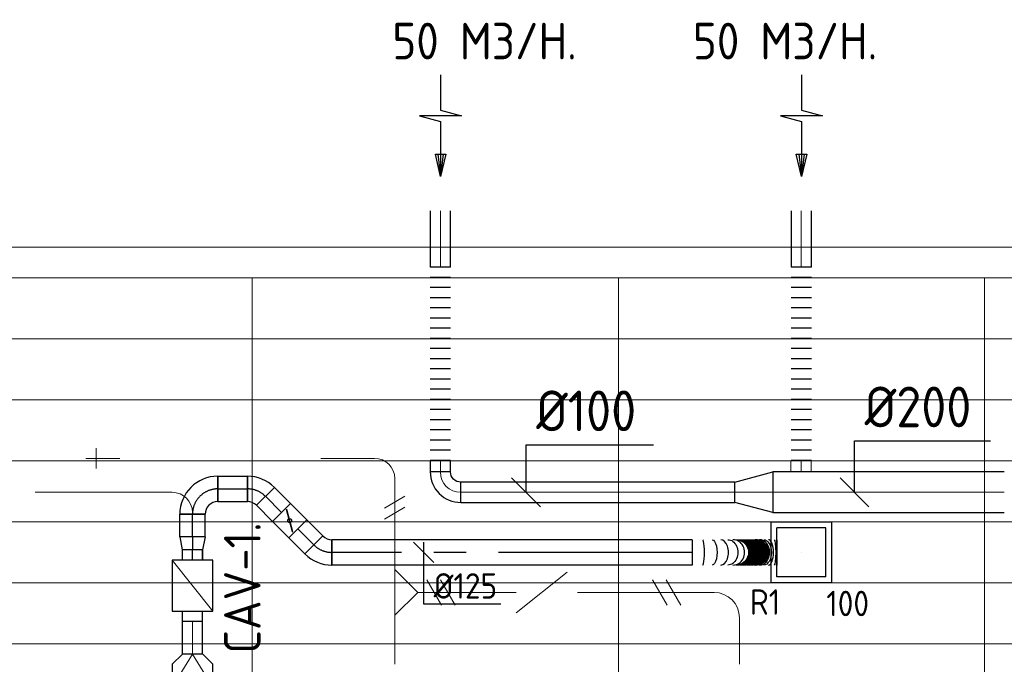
# Model space of a CAD drawing. Header units: millimetres. Extents: x -72412 to 16313, y -1015 to 52998.
# Tile 32 of 64: x -64067 to -59226, y 49829 to 52998. Entities that reach past the tile are written whole.
import ezdxf
from ezdxf.enums import TextEntityAlignment as Align

# ---------------------------------------------------------------- set-up
doc = ezdxf.new("R2010")
doc.units = ezdxf.units.MM
doc.header["$LTSCALE"] = 50
doc.linetypes.add('CENTER2', pattern=[28.575, 19.05, -3.175, 3.175, -3.175])
for name, color, linetype in [('4plfd', 254, 'Continuous'), ('WL570---_RETOUR', 100, 'Continuous'), ('WL570---_RETOUR_HL', 1, 'Continuous'), ('WL570---_RETOUR_RST', 3, 'Continuous'), ('WL570---_RETOUR_RST_HL', 1, 'Continuous'), ('WL570---_TOEVOER', 200, 'Continuous'), ('WM570---_RETOUR', 2, 'Continuous'), ('WM570---_RETOUR_PR', 2, 'Continuous'), ('WM570---_RETOUR_RST_PR', 1, 'Continuous')]:
    doc.layers.add(name, color=color, linetype=linetype)
for name, color, linetype, lineweight in [('WL570---_BESTAAND-HARTLIJN', 161, 'Continuous', 0), ('WL570---_BESTAAND-RETOUR', 140, 'Continuous', 0), ('WL570---_BESTAAND-TOEVOER', 180, 'Continuous', 0), ('WL570---_DEMONTEREN', 10, 'Continuous', 0)]:
    doc.layers.add(name, color=color, linetype=linetype, lineweight=lineweight)
doc.layers.get('WL570---_DEMONTEREN').off()
doc.styles.add('BURO-025', font='ISO96.shx', dxfattribs={"height": 125})
doc.styles.add('MAATVOERING', font='ISO')

# ---------------------------------------------------------------- blocks, each defined once
blk = doc.blocks.new('Groep-44')
at = {"color": 8, "linetype": 'Continuous', "lineweight": 13}
for p, q in [((-73154.9, 49899.1), (-11882.7, 49899.1)), ((-73154.9, 49599.1), (-11882.7, 49599.1)), ((-73154.9, 49299.1), (-11882.7, 49299.1)), ((-73154.9, 48999.1), (-11882.7, 48999.1)), ((-73154.9, 48699.1), (-11882.7, 48699.1)), ((-73154.9, 48399.1), (-11882.7, 48399.1)), ((-73154.9, 48399.1), (-11882.7, 48399.1))]:
    blk.add_line(p, q, dxfattribs=at)
blk = doc.blocks.new('Groep-50')
at = {"color": 8, "linetype": 'Continuous', "lineweight": 13}
for p, q in [((-73304.9, 50349.1), (-4004.9, 50349.1)), ((-73154.9, 50199.1), (-4154.9, 50199.1)), ((-11854.9, 50199.1), (-65654.9, 50199.1)), ((-65654.9, 50199.1), (-65654.9, 43299.1)), ((-63854.9, 50199.1), (-63854.9, 43299.1)), ((-62054.9, 50199.1), (-62054.9, 43299.1))]:
    blk.add_line(p, q, dxfattribs=at)
at = {"color": 8}
blk.add_blockref('Groep-44', (0, 0), dxfattribs=at)
blk = doc.blocks.new('Block plafond 5e verd')
at = {"layer": '4plfd'}
blk.add_blockref('Groep-50', (73304.9, -19149.1), dxfattribs=at)
blk = doc.blocks.new('AFZPIJL')
for points in [[(0, -10), (0, -6.521), (-2.064, -5.967), (2.064, -5.967), (0, -5.414), (0, 0)], [(-0.258, -2.216), (0, 0)], [(0.258, -2.216), (0, 0)]]:
    blk.add_lwpolyline(points)
blk.add_lwpolyline([(0.517, -2.216), (-0.517, -2.216), (0, 0)], close=True)
blk = doc.blocks.new('OBO10000090H')
blk.add_lwpolyline([(50, -100, 0.414214), (-100, 50), (-100, -50, -0.414214), (-50, -100)], format="xyb", close=True)
at = {"invisible_edges": 15}
for points in [[(-91.3, -50.8), (-74, 47.7), (-100, 50), (-100, -50)], [(-82.9, -53), (-48.7, 41), (-74, 47.7), (-91.3, -50.8)], [(-75, -56.7), (-25, 29.9), (-48.7, 41), (-82.9, -53)], [(-67.9, -61.7), (-3.6, 14.9), (-25, 29.9), (-75, -56.7)], [(-61.7, -67.9), (14.9, -3.6), (-3.6, 14.9), (-67.9, -61.7)], [(-56.7, -75), (29.9, -25), (14.9, -3.6), (-61.7, -67.9)], [(-53, -82.9), (41, -48.7), (29.9, -25), (-56.7, -75)], [(-50.8, -91.3), (47.7, -74), (41, -48.7), (-53, -82.9)], [(-50, -100), (50, -100), (47.7, -74), (-50.8, -91.3)]]:
    blk.add_3dface(points, dxfattribs=at)
at = {"layer": 'WL570---_BESTAAND-HARTLIJN'}
blk.add_arc((-100, -100), 100, 0, 90, dxfattribs=at)
blk = doc.blocks.new('VBX1001000010025000')
blk.add_lwpolyline([(50, -100), (300, -100), (300, 100), (50, 100)], close=True)
for points in [[(50, 50), (0, 50), (0, -50), (50, -50)], [(300, -50), (350, -50), (350, 50), (300, 50)]]:
    blk.add_lwpolyline(points)
at = {"layer": 'WL570---_BESTAAND-HARTLIJN'}
blk.add_line((300, 0), (350, 0), dxfattribs=at)
at = {"layer": 'WL570---_BESTAAND-TOEVOER'}
blk.add_line((50, -100), (300, 100), dxfattribs=at)
blk = doc.blocks.new('KARO')
for p, q in [((1, 0.5), (0, 0.5)), ((0, -0.5), (1, -0.5))]:
    blk.add_line(p, q)
at = {"invisible_edges": 15}
blk.add_3dface([(0, 0.5), (0, -0.5), (1, -0.5), (1, 0.5)], dxfattribs=at)
at = {"layer": 'WL570---_BESTAAND-HARTLIJN'}
blk.add_line((0, 0), (1, 0), dxfattribs=at)
blk = doc.blocks.new('OTS22422410000H')
blk.add_lwpolyline([(-100, -112), (100, -112), (100, 112), (50, 162), (-50, 162), (-100, 112)], close=True)
at = {"layer": 'WL570---_BESTAAND-HARTLIJN'}
blk.add_line((-100, 0), (100, 0), dxfattribs=at)
at = {"layer": 'WL570---_BESTAAND-RETOUR'}
blk.add_lwpolyline([(-100, 0), (0, 162), (100, 0)], dxfattribs=at)
blk = doc.blocks.new('OSV1251000460G')
blk.add_lwpolyline([(0, -62.5), (46.7, -50), (46.7, 50), (0, 62.5)], close=True)
at = {"layer": 'WL570---_BESTAAND-HARTLIJN'}
blk.add_line((0, 0), (46.7, 0), dxfattribs=at)
blk = doc.blocks.new('FLLINE100')
blk.add_line((0, -50), (0, 50))
blk = doc.blocks.new('OEX10000100000')
at = {"rotation": 90}
for p in [(0, -50), (0, -100), (0, -150), (0, -200), (0, -250), (0, -300), (0, -350), (0, -400), (0, -450), (0, -500), (0, -550), (0, -600), (0, -650), (0, -700), (0, -750), (0, -800), (0, -850), (0, -900), (0, -950), (0, -1000)]:
    blk.add_blockref('FLLINE100', p, dxfattribs=at)
blk = doc.blocks.new('OSV20010001860G')
blk.add_lwpolyline([(0, -100), (186.6, -50), (186.6, 50), (0, 100)], close=True)
at = {"layer": 'WL570---_BESTAAND-HARTLIJN'}
blk.add_line((0, 0), (186.6, 0), dxfattribs=at)
blk = doc.blocks.new('MVLINE')
blk.add_line((35.4, -35.4), (-35.4, 35.4))
blk = doc.blocks.new('OBO10000090ZE')
blk.add_lwpolyline([(-50, 0), (50, 0), (50, 100, 1), (-50, 100)], format="xyb", close=True)
at = {"layer": 'WL570---_BESTAAND-HARTLIJN'}
for points in [[(0, 0), (0, 150)], [(-50, 100), (50, 100)]]:
    blk.add_lwpolyline(points, dxfattribs=at)
blk = doc.blocks.new('OTS12512512500H')
blk.add_lwpolyline([(-112.5, -62.5), (112.5, -62.5), (112.5, 62.5), (62.5, 112.5), (-62.5, 112.5), (-112.5, 62.5)], close=True)
at = {"layer": 'WL570---_BESTAAND-HARTLIJN'}
blk.add_line((-112.5, 0), (112.5, 0), dxfattribs=at)
at = {"layer": 'WL570---_BESTAAND-TOEVOER'}
blk.add_lwpolyline([(-112.5, 0), (0, 112.5), (112.5, 0)], dxfattribs=at)
blk = doc.blocks.new('OSV1251000460K')
blk.add_lwpolyline([(-46.7, -62.5), (0, -50), (0, 50), (-46.7, 62.5)], close=True)
at = {"layer": 'WL570---_BESTAAND-HARTLIJN'}
blk.add_line((-46.7, 0), (0, 0), dxfattribs=at)
blk = doc.blocks.new('OBO12500090H')
blk.add_lwpolyline([(62.5, -125, 0.414214), (-125, 62.5), (-125, -62.5, -0.414214), (-62.5, -125)], format="xyb", close=True)
at = {"invisible_edges": 15}
for points in [[(-114.1, -63.4), (-92.4, 59.7), (-125, 62.5), (-125, -62.5)], [(-103.6, -66.3), (-60.9, 51.2), (-92.4, 59.7), (-114.1, -63.4)], [(-93.8, -70.9), (-31.2, 37.4), (-60.9, 51.2), (-103.6, -66.3)], [(-84.8, -77.1), (-4.5, 18.6), (-31.2, 37.4), (-93.8, -70.9)], [(-77.1, -84.8), (18.6, -4.5), (-4.5, 18.6), (-84.8, -77.1)], [(-70.9, -93.8), (37.4, -31.2), (18.6, -4.5), (-77.1, -84.8)], [(-66.3, -103.6), (51.2, -60.9), (37.4, -31.2), (-70.9, -93.8)], [(-63.4, -114.1), (59.7, -92.4), (51.2, -60.9), (-66.3, -103.6)], [(-62.5, -125), (62.5, -125), (59.7, -92.4), (-63.4, -114.1)]]:
    blk.add_3dface(points, dxfattribs=at)
at = {"layer": 'WL570---_BESTAAND-HARTLIJN'}
blk.add_arc((-125, -125), 125, 0, 90, dxfattribs=at)
blk = doc.blocks.new('UISO')
for p, q in [((0, 0.18), (1, 0.757)), ((0, 0), (1, 0.577))]:
    blk.add_line(p, q)
at = {"layer": 'WL570---_BESTAAND-TOEVOER'}
for p, q in [((0, 0.36), (1, 0.937)), ((0, -0.18), (1, 0.397))]:
    blk.add_line(p, q, dxfattribs=at)
blk = doc.blocks.new('*U472')
at = {"color": 0, "ltscale": 10}
for p, q in [((149, 149, -150), (-149, 149, -150)), ((-149, -149, -150), (-149, 149, -150)), ((149, -149, -150), (149, 149, -150)), ((120, 120, -150), (-120, 120, -150)), ((-120, -120, -150), (-120, 120, -150)), ((120, -120, -150), (120, 120, -150)), ((120, -120, -150), (-120, -120, -150)), ((149, -149, -150), (-149, -149, -150))]:
    blk.add_line(p, q, dxfattribs=at)
at = {"layer": 'WL570---_RETOUR_RST_HL', "linetype": 'CENTER2'}
blk.add_circle((0, 0, -150), 0.075, dxfattribs=at)
at = {"layer": 'WL570---_RETOUR_RST', "color": 2, "style": 'BURO-025'}
for tag in ['MC', 'Q']:
    blk.add_attdef(tag, text='', height=125, dxfattribs=at).set_placement((0, 0), align=Align.MIDDLE)
at = {"layer": 'WM570---_RETOUR_RST_PR', "color": 2, "style": 'BURO-025'}
blk.add_attdef('POSNR', text='', height=125, dxfattribs=at).set_placement((0, 0), align=Align.MIDDLE)
blk = doc.blocks.new('*U478')
at = {"layer": 'WM570---_RETOUR', "color": 0, "ltscale": 10}
for p, q in [((50, -50), (-50, 50)), ((0, 50), (0, -252.3)), ((0, -252.3), (380.4, -252.3))]:
    blk.add_line(p, q, dxfattribs=at)
at = {"layer": 'WM570---_RETOUR', "color": 0, "style": 'BURO-025'}
blk.add_text('%%c125', height=125, dxfattribs=at).set_placement((50, -227.3))
blk = doc.blocks.new('*U479')
at = {"color": 0, "ltscale": 10}
for p, q in [((0, 62.5, -2700), (111.3, 62.5, -2700)), ((0, -62.5, -2700), (0, 62.5, -2700)), ((111.3, 62.5, -2700), (111.3, -62.5, -2700)), ((0, -62.5, -2700), (111.3, -62.5, -2700))]:
    blk.add_line(p, q, dxfattribs=at)
at = {"layer": 'WL570---_RETOUR_HL', "linetype": 'CENTER2'}
blk.add_line((0, 0, -2700), (111.3, 0, -2700), dxfattribs=at)
at = {"layer": 'WM570---_RETOUR_PR', "color": 2, "style": 'BURO-025'}
blk.add_attdef('POSNR', text='', height=125, dxfattribs=at).set_placement((0, 0), align=Align.MIDDLE)
blk = doc.blocks.new('*U480')
at = {"color": 0, "ltscale": 10}
for p, q in [((-125, -62.5, -2700), (-125, 62.5, -2700)), ((62.5, -125, -2700), (-62.5, -125, -2700))]:
    blk.add_line(p, q, dxfattribs=at)
for radius in [187.5, 62.5]:
    blk.add_arc((-125, -125, -2700), radius, 0, 90, dxfattribs=at)
at = {"layer": 'WL570---_RETOUR_HL', "linetype": 'CENTER2'}
blk.add_arc((-125, -125, -2700), 125, 0, 90, dxfattribs=at)
at = {"layer": 'WM570---_RETOUR_PR', "color": 2, "style": 'BURO-025'}
blk.add_attdef('POSNR', text='', height=125, dxfattribs=at).set_placement((0, 0), align=Align.MIDDLE)
blk = doc.blocks.new('*U481')
at = {"color": 0, "ltscale": 10}
for p, q in [((0, 62.5, -2700), (0, -62.5, -2700)), ((0.1, 62.5, -2700), (64.2, 50, -2700)), ((64.2, 50, -2700), (114.2, 50, -2700)), ((114.2, 50, -2700), (114.2, -50, -2700)), ((0.1, -62.5, -2700), (64.2, -50, -2700)), ((64.2, -50, -2700), (114.2, -50, -2700))]:
    blk.add_line(p, q, dxfattribs=at)
at = {"layer": 'WL570---_RETOUR_HL', "linetype": 'CENTER2'}
for p in [(0, 0, -2700), (114.2, 0, -2700)]:
    blk.add_line(p, (64.2, 0, -2700), dxfattribs=at)
blk.add_circle((0, 0, -2700), 0.075, dxfattribs=at)
at = {"layer": 'WM570---_RETOUR_PR', "color": 2, "style": 'BURO-025'}
blk.add_attdef('POSNR', text='', height=125, dxfattribs=at).set_placement((0, 0), align=Align.MIDDLE)
blk = doc.blocks.new('*U482')
at = {"color": 0, "ltscale": 10}
for p, q in [((-51.8, -62.5, -2700), (-51.8, 62.5, -2700)), ((-7.6, 80.8, -2700), (80.8, -7.6, -2700))]:
    blk.add_line(p, q, dxfattribs=at)
for radius in [62.6, 187.6]:
    blk.add_arc((-51.8, 125.1, -2700), radius, 270, 315, dxfattribs=at)
at = {"layer": 'WL570---_RETOUR_HL', "linetype": 'CENTER2'}
blk.add_arc((-51.8, 125.1, -2700), 125.1, 270, 315, dxfattribs=at)
at = {"layer": 'WM570---_RETOUR_PR', "color": 2, "style": 'BURO-025'}
blk.add_attdef('POSNR', text='', height=125, dxfattribs=at).set_placement((0, 0), align=Align.MIDDLE)
blk = doc.blocks.new('*U483')
at = {"color": 0, "ltscale": 10}
for p, q in [((0, 62.5, -2700), (145.1, 62.5, -2700)), ((0, -62.5, -2700), (0, 62.5, -2700)), ((145.1, 62.5, -2700), (145.1, -62.5, -2700)), ((0, -62.5, -2700), (145.1, -62.5, -2700))]:
    blk.add_line(p, q, dxfattribs=at)
at = {"layer": 'WL570---_RETOUR_HL', "linetype": 'CENTER2'}
blk.add_line((0, 0, -2700), (145.1, 0, -2700), dxfattribs=at)
at = {"layer": 'WM570---_RETOUR_PR', "color": 2, "style": 'BURO-025'}
blk.add_attdef('POSNR', text='', height=125, dxfattribs=at).set_placement((0, 0), align=Align.MIDDLE)
blk = doc.blocks.new('*U484')
at = {"color": 0, "ltscale": 10}
for p, q in [((-51.8, -62.5, -2700), (-51.8, 62.5, -2700)), ((80.8, 7.6, -2700), (-7.6, -80.8, -2700))]:
    blk.add_line(p, q, dxfattribs=at)
for radius in [187.6, 62.6]:
    blk.add_arc((-51.8, -125.1, -2700), radius, 45, 90, dxfattribs=at)
at = {"layer": 'WL570---_RETOUR_HL', "linetype": 'CENTER2'}
blk.add_arc((-51.8, -125.1, -2700), 125.1, 45, 90, dxfattribs=at)
at = {"layer": 'WM570---_RETOUR_PR', "color": 2, "style": 'BURO-025'}
blk.add_attdef('POSNR', text='', height=125, dxfattribs=at).set_placement((0, 0), align=Align.MIDDLE)
blk = doc.blocks.new('*U485')
at = {"color": 0, "ltscale": 10}
for p, q in [((0, 62.5, -2700), (112.5, 62.5, -2700)), ((0, -62.5, -2700), (0, 62.5, -2700)), ((0, -62.5, -2700), (112.5, -62.5, -2700))]:
    blk.add_line(p, q, dxfattribs=at)
at = {"layer": 'WL570---_RETOUR_HL', "linetype": 'CENTER2'}
blk.add_line((0, 0, -2700), (112.5, 0, -2700), dxfattribs=at)
at = {"layer": 'WM570---_RETOUR_PR', "color": 2, "style": 'BURO-025'}
blk.add_attdef('POSNR', text='', height=125, dxfattribs=at).set_placement((0, 0), align=Align.MIDDLE)
blk = doc.blocks.new('*U486')
at = {"ltscale": 10}
for p, q in [((-56.4, 62.5, -2700), (56.5, 62.5, -2700)), ((-56.4, -62.5, -2700), (-56.4, 62.5, -2700)), ((56.5, 62.5, -2700), (56.5, -62.5, -2700)), ((-49.4, 27.3, -2700), (-48.4, 29.1, -2700)), ((48.4, -29.1, -2700), (-49.4, 27.3, -2700)), ((49.4, -27.3, -2700), (-48.4, 29.1, -2700)), ((48.4, -29.1, -2700), (49.4, -27.3, -2700)), ((-56.4, -62.5, -2700), (56.5, -62.5, -2700))]:
    blk.add_line(p, q, dxfattribs=at)
blk.add_circle((0, 0, -2700), 9.41, dxfattribs=at)
at = {"layer": 'WL570---_RETOUR', "color": 2, "style": 'BURO-025'}
blk.add_attdef('I', text='', height=125, dxfattribs=at).set_placement((0, 0), align=Align.MIDDLE)
at = {"layer": 'WM570---_RETOUR_PR', "color": 2, "style": 'BURO-025'}
blk.add_attdef('POSNR', text='', height=125, dxfattribs=at).set_placement((0, 0), align=Align.MIDDLE)
blk = doc.blocks.new('*U487')
at = {"color": 0, "ltscale": 10}
for p, q in [((0, 62.5, -2700), (112.5, 62.5, -2700)), ((112.5, 62.5, -2700), (112.5, -62.5, -2700)), ((0, -62.5, -2700), (112.5, -62.5, -2700))]:
    blk.add_line(p, q, dxfattribs=at)
at = {"layer": 'WL570---_RETOUR_HL', "linetype": 'CENTER2'}
blk.add_line((0, 0, -2700), (112.5, 0, -2700), dxfattribs=at)
at = {"layer": 'WM570---_RETOUR_PR', "color": 2, "style": 'BURO-025'}
blk.add_attdef('POSNR', text='', height=125, dxfattribs=at).set_placement((0, 0), align=Align.MIDDLE)
blk = doc.blocks.new('*U488')
at = {"color": 0, "ltscale": 10}
for p, q in [((0, 62.5, -2700), (1770.8, 62.5, -2700)), ((0, -62.5, -2700), (0, 62.5, -2700)), ((1770.8, 62.5, -2700), (1770.8, -62.5, -2700)), ((0, -62.5, -2700), (1770.8, -62.5, -2700))]:
    blk.add_line(p, q, dxfattribs=at)
at = {"layer": 'WL570---_RETOUR_HL', "linetype": 'CENTER2'}
blk.add_line((0, 0, -2700), (1770.8, 0, -2700), dxfattribs=at)
at = {"layer": 'WM570---_RETOUR_PR', "color": 2, "style": 'BURO-025'}
blk.add_attdef('POSNR', text='', height=125, dxfattribs=at).set_placement((0, 0), align=Align.MIDDLE)
blk = doc.blocks.new('*U489')
at = {"color": 0, "ltscale": 10}
for p, q in [((0, 62.5, -2700), (0, -62.5, -2700)), ((417.3, 62.5, -2700), (417.3, -62.5, -2700))]:
    blk.add_line(p, q, dxfattribs=at)
for centre, major_axis, ratio, start_param, end_param in [((52.7, 0, -2700), (0, -62.5), 0.128188, 0, 3.141593), ((141.2, 0, -2700), (0, -62.5), 0.600027, 0, 3.141593), ((201, 0, -2700), (0, -62.5), 0.919171, 0, 3.141593), ((309.3, 0, -2700), (0, 62.5), 0.993924, 3.141593, 6.283185), ((332, 0, -2700), (0, 62.5), 0.78498, 3.141593, 6.283185), ((376.4, 0, -2700), (0, 62.5), 0.376273, 3.141593, 6.283185)]:
    blk.add_ellipse(centre, major_axis=major_axis, ratio=ratio, start_param=start_param, end_param=end_param, dxfattribs=at)
at = {"color": 0, "ltscale": 10, "extrusion": (0, 0, -1)}
for centre, major_axis, ratio, start_param, end_param in [((99.2, 0, -2700), (0, 62.5), 0.376273, 0, 3.141593), ((175.8, 0, -2700), (0, 62.5), 0.78498, 0, 3.141593), ((215, 0, -2700), (0, 62.5), 0.993924, 0, 3.141593), ((216.9, 0, -2700), (0, 62.5), 0.999164, 0, 3.141593), ((218.6, 0, -2700), (0, 62.5), 0.999164, 0, 3.141593), ((220.3, 0, -2700), (0, 62.5), 0.999164, 0, 3.141593), ((222, 0, -2700), (0, 62.5), 0.999164, 0, 3.141593), ((223.7, 0, -2700), (0, 62.5), 0.999164, 0, 3.141593), ((225.5, 0, -2700), (0, 62.5), 0.999164, 0, 3.141593), ((227.2, 0, -2700), (0, 62.5), 0.999164, 0, 3.141593), ((228.9, 0, -2700), (0, 62.5), 0.999164, 0, 3.141593), ((230.6, 0, -2700), (0, 62.5), 0.999164, 0, 3.141593), ((232.3, 0, -2700), (0, 62.5), 0.999164, 0, 3.141593), ((234, 0, -2700), (0, 62.5), 0.999164, 0, 3.141593), ((235.8, 0, -2700), (0, 62.5), 0.999164, 0, 3.141593), ((237.5, 0, -2700), (0, 62.5), 0.999164, 0, 3.141593), ((239.2, 0, -2700), (0, 62.5), 0.999164, 0, 3.141593), ((240.9, 0, -2700), (0, 62.5), 0.999164, 0, 3.141593), ((242.6, 0, -2700), (0, 62.5), 0.999164, 0, 3.141593), ((244.3, 0, -2700), (0, 62.5), 0.999164, 0, 3.141593), ((246.1, 0, -2700), (0, 62.5), 0.999164, 0, 3.141593), ((247.8, 0, -2700), (0, 62.5), 0.999164, 0, 3.141593), ((249.5, 0, -2700), (0, 62.5), 0.999164, 0, 3.141593), ((251.2, 0, -2700), (0, 62.5), 0.999164, 0, 3.141593), ((252.9, 0, -2700), (0, 62.5), 0.999164, 0, 3.141593), ((254.6, 0, -2700), (0, 62.5), 0.999164, 0, 3.141593), ((256.4, 0, -2700), (0, 62.5), 0.999164, 0, 3.141593), ((258.1, 0, -2700), (0, 62.5), 0.999164, 0, 3.141593), ((259.8, 0, -2700), (0, 62.5), 0.999164, 0, 3.141593), ((261.5, 0, -2700), (0, 62.5), 0.999164, 0, 3.141593), ((263.2, 0, -2700), (0, 62.5), 0.999164, 0, 3.141593), ((264.9, 0, -2700), (0, 62.5), 0.999164, 0, 3.141593), ((266.7, 0, -2700), (0, 62.5), 0.999164, 0, 3.141593), ((268.4, 0, -2700), (0, 62.5), 0.999164, 0, 3.141593), ((270.1, 0, -2700), (0, 62.5), 0.999164, 0, 3.141593), ((271.8, 0, -2700), (0, 62.5), 0.999164, 0, 3.141593), ((273.5, 0, -2700), (0, 62.5), 0.999164, 0, 3.141593), ((275.2, 0, -2700), (0, 62.5), 0.999164, 0, 3.141593), ((277, 0, -2700), (0, 62.5), 0.999164, 0, 3.141593), ((278.7, 0, -2700), (0, 62.5), 0.999164, 0, 3.141593), ((280.4, 0, -2700), (0, 62.5), 0.999164, 0, 3.141593), ((282.1, 0, -2700), (0, 62.5), 0.999164, 0, 3.141593), ((283.8, 0, -2700), (0, 62.5), 0.999164, 0, 3.141593), ((285.5, 0, -2700), (0, 62.5), 0.999164, 0, 3.141593), ((287.3, 0, -2700), (0, 62.5), 0.999164, 0, 3.141593), ((289, 0, -2700), (0, 62.5), 0.999164, 0, 3.141593), ((290.7, 0, -2700), (0, 62.5), 0.999164, 0, 3.141593), ((292.4, 0, -2700), (0, 62.5), 0.999164, 0, 3.141593), ((294.1, 0, -2700), (0, 62.5), 0.999164, 0, 3.141593), ((295.8, 0, -2700), (0, 62.5), 0.999164, 0, 3.141593), ((297.6, 0, -2700), (0, 62.5), 0.999164, 0, 3.141593), ((299.3, 0, -2700), (0, 62.5), 0.999164, 0, 3.141593), ((301, 0, -2700), (0, 62.5), 0.999164, 0, 3.141593), ((302.7, 0, -2700), (0, 62.5), 0.999164, 0, 3.141593), ((304.4, 0, -2700), (0, 62.5), 0.999164, 0, 3.141593), ((306.1, 0, -2700), (0, 62.5), 0.999164, 0, 3.141593), ((307.9, 0, -2700), (0, 62.5), 0.999164, 0, 3.141593), ((317.4, 0, -2700), (0, -62.5), 0.919171, 3.141593, 6.283185), ((352.1, 0, -2700), (0, -62.5), 0.600027, 3.141593, 6.283185), ((403.4, 0, -2700), (0, -62.5), 0.128188, 3.141593, 6.283185)]:
    blk.add_ellipse(centre, major_axis=major_axis, ratio=ratio, start_param=start_param, end_param=end_param, dxfattribs=at)
at = {"layer": 'WM570---_RETOUR_PR', "color": 2, "style": 'BURO-025'}
blk.add_attdef('POSNR', text='', height=125, dxfattribs=at).set_placement((0, 0), align=Align.MIDDLE)

msp = doc.modelspace()

# ---------------------------------------------------------------- linework, layer by layer
at = {"layer": 'WM570---_RETOUR'}
for points in [[(-59962.5, 50674.5), (-59962.5, 50927.7), (-59293.5, 50927.7)], [(-61577.6, 50674.5), (-61577.6, 50908.3), (-60951.4, 50908.3)]]:
    msp.add_lwpolyline(points, dxfattribs=at)

# ---------------------------------------------------------------- block references
at = {"layer": 'WL570---_BESTAAND-RETOUR', "xscale": 56.74591008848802, "yscale": 100, "zscale": 100, "rotation": 270.000000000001}
msp.add_blockref('KARO', (-60225, 50831.1), dxfattribs=at)
at = {"layer": 'WL570---_DEMONTEREN'}
for name, p, rotation in [('OBO10000090ZE', (-63591.2, 50841.5), 90.00000000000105), ('OSV1251000460G', (-62222.7, 50367.8), 90.00000000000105), ('OTS12512512500H', (-62222.7, 50182.2), 270), ('VBX1001000010025000', (-61325.2, 50181.6), 180.0000000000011)]:
    msp.add_blockref(name, p, dxfattribs=dict(at, rotation=rotation))
for name, p, xscale, yscale, zscale in [('KARO', (-63591.2, 50841.5), 16.03765465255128, 100, 100), ('UISO', (-62272.7, 50561.2), 100, 100, 100), ('KARO', (-62110.2, 50182.2), 240.0342306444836, 125, 125), ('KARO', (-61130.3, 50182.2), 477.4753483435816, 125, 125)]:
    msp.add_blockref(name, p, dxfattribs=dict(at, xscale=xscale, yscale=yscale, zscale=zscale))
for name, p, xscale, yscale, zscale, rotation in [('KARO', (-62586.3, 50841.5), -263.5741460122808, 100, 100, 180), ('KARO', (-62222.7, 50741.5), 327.058226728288, 100, 100, 270), ('KARO', (-63317.6, 50674.5), 673.3290432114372, 100, 100, 180), ('KARO', (-63217.6, 50574.5), 184.3329877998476, 100, 100, 270.000000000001), ('KARO', (-62222.7, 50294.7), 73.0667997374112, 125, 125, 90), ('UISO', (-61948.5, 50119.7), 125, 125, 125, 90), ('KARO', (-61675.2, 50181.6), 148.2546959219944, 100, 100, 180), ('KARO', (-61325.2, 50181.6), -148.2546959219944, 100, 100, 180), ('UISO', (-60839.3, 50119.7), 125, 125, 125, 90), ('KARO', (-62222.7, 50069.7), 73.86159897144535, 125, 125, 270), ('KARO', (-60527.9, 50057.2), 228.3295795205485, 125, 125, 270), ('KARO', (-62222.7, 49949.2), 120.3173467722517, 100, 100, 270)]:
    msp.add_blockref(name, p, dxfattribs=dict(at, xscale=xscale, yscale=yscale, zscale=zscale, rotation=rotation))
at = {"layer": 'WL570---_DEMONTEREN', "xscale": -1}
for name, p, rotation in [('OBO10000090H', (-62222.7, 50841.5), 269.999999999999), ('OSV1251000460G', (-62222.7, 49995.8), 89.99999999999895)]:
    msp.add_blockref(name, p, dxfattribs=dict(at, rotation=rotation))
at = {"layer": 'WL570---_DEMONTEREN'}
for name, p in [('OBO10000090H', (-63217.6, 50674.5)), ('OSV1251000460K', (-61823.5, 50181.6)), ('OBO12500090H', (-60527.9, 50182.2))]:
    msp.add_blockref(name, p, dxfattribs=at)
at = {"layer": 'WL570---_DEMONTEREN', "xscale": -1}
msp.add_blockref('OSV1251000460K', (-61177, 50181.6), dxfattribs=at)
at = {"layer": 'WL570---_RETOUR'}
for name, p, xscale, yscale, zscale, rotation in [('AFZPIJL', (-61997.5, 52226.5), 50, 50, 50, 180.000000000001), ('AFZPIJL', (-60223.1, 52226.5), 50, 50, 50, 180.000000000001), ('KARO', (-61998.7, 51781.7), 275.9456809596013, 100, 100, 90.00000000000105), ('KARO', (-60224.3, 51781.7), 275.9456809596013, 100, 100, 90.00000000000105), ('KARO', (-61998.7, 50831.1), 55.98824614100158, 100, 100, 270.000000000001), ('KARO', (-60550.6, 50674.5), 1348.069124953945, 100, 100, 180.000000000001), ('KARO', (-63217.6, 49879.6), 161.2637817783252, 100, 100, 90.00000000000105)]:
    msp.add_blockref(name, p, dxfattribs=dict(at, xscale=xscale, yscale=yscale, zscale=zscale, rotation=rotation))
for name, p in [('OEX10000100000', (-61998.7, 51831.1)), ('OEX10000100000', (-60224.3, 51831.1)), ('*U483', (-63092.6, 50691.3, 2700)), ('*U484', (-62895.7, 50691.3, 2700)), ('*U489', (-60761, 50379.1, 2700)), ('OTS22422410000H', (-63217.1, 49716.9))]:
    msp.add_blockref(name, p, dxfattribs=at)
for name, p, rotation in [('*U480', (-63217.6, 50691.3, 2700), 90), ('OBO10000090H', (-61998.7, 50674.5), 180.000000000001), ('*U485', (-62859.1, 50654.7, 2700), 315), ('*U486', (-62739.6, 50535.2, 2700), 315), ('*U479', (-63217.6, 50455, 2700), 90), ('*U487', (-62699.7, 50495.3, 2700), 315), ('*U481', (-63217.6, 50455.1, 2700), 270), ('*U482', (-62583.5, 50379.1, 2700), 315), ('*U488', (-60761, 50379.1, 2700), 180), ('VBX1001000010025000', (-63217.6, 50040.9), 90.00000000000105)]:
    msp.add_blockref(name, p, dxfattribs=dict(at, rotation=rotation))
at = {"layer": 'WL570---_RETOUR', "xscale": -1}
msp.add_blockref('OSV20010001860G', (-60364, 50674.5), dxfattribs=at)
at = {"layer": 'WL570---_RETOUR', "xscale": 1138.068172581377, "yscale": 200, "zscale": 200}
msp.add_blockref('KARO', (-60364, 50674.5), dxfattribs=at)
at = {"layer": 'WL570---_RETOUR'}
ref = msp.add_blockref('*U472', (-60223.6, 50379.1, 150), dxfattribs=at)
ref.add_attrib('Q', '100', dxfattribs={"layer": 'WL570---_RETOUR_RST', "color": 2, "height": 125, "style": 'BURO-025'}).set_placement((-59996, 50128), align=Align.MIDDLE)
ref.add_attrib('MC', 'R1', dxfattribs={"layer": 'WL570---_RETOUR_RST', "color": 2, "height": 125, "style": 'BURO-025'}).set_placement((-60402.5, 50135.1), align=Align.MIDDLE)
at = {"layer": 'WL570---_TOEVOER'}
msp.add_blockref('Block plafond 5e verd', (-70573.6, 20679.1), dxfattribs=at)
at = {"layer": 'WM570---_RETOUR', "xscale": 2, "yscale": 2, "zscale": 2}
for p in [(-61577.6, 50674.5), (-59962.5, 50674.5)]:
    msp.add_blockref('MVLINE', p, dxfattribs=at)
at = {"layer": 'WM570---_RETOUR'}
msp.add_blockref('*U478', (-62081.3, 50379.1, 2700), dxfattribs=at)

# ---------------------------------------------------------------- texts
at = {"layer": 'WM570---_RETOUR', "style": 'MAATVOERING'}
for s, height, p in [('50 M3/H.', 180, (-62234.8, 52803)), ('50 M3/H.', 180, (-60757.1, 52803)), ('%%c100', 200, (-61527.6, 50975)), ('%%c200', 200, (-59912.5, 50994.3))]:
    msp.add_text(s, height=height, dxfattribs=at).set_placement(p)
msp.add_text('CAV-1.', height=180, rotation=90, dxfattribs=at).set_placement((-62882.5, 49881.5))

doc.saveas('drawing.dxf')
